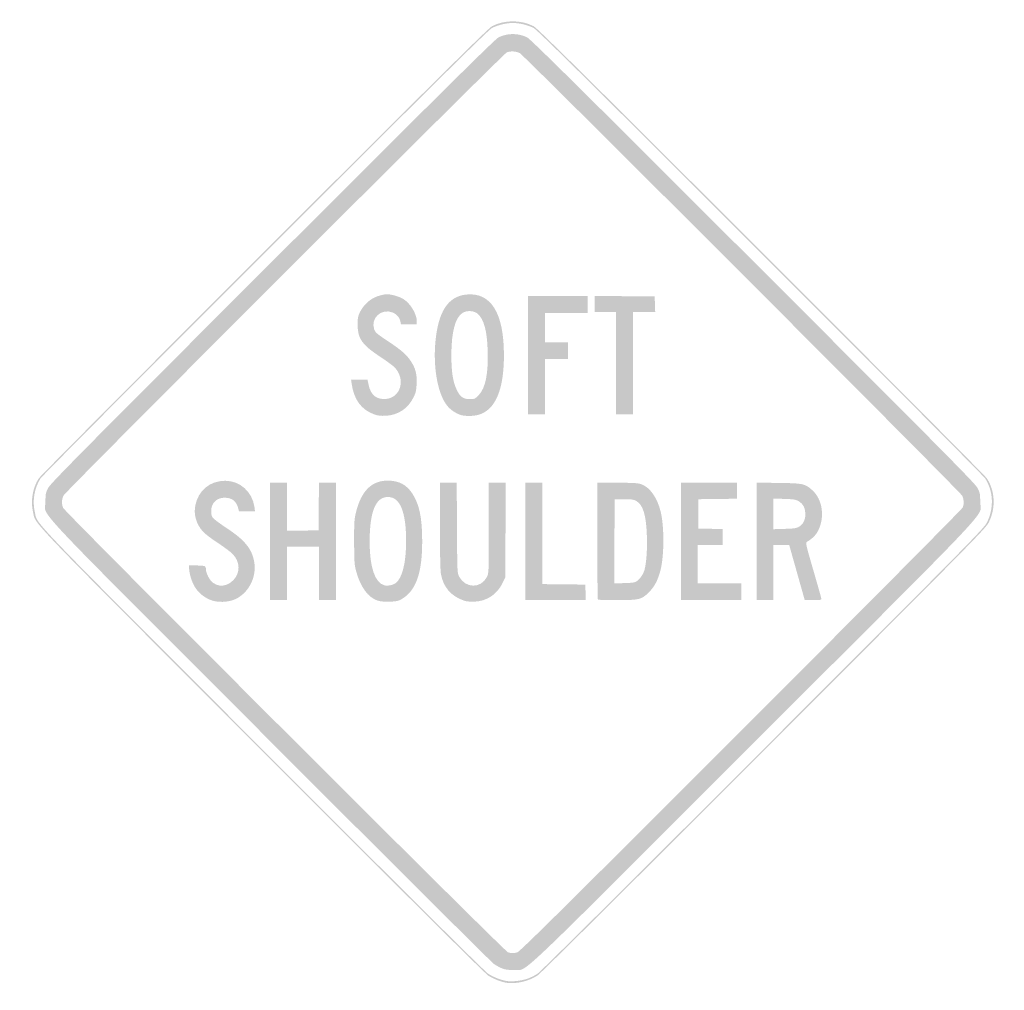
# Model space of a CAD drawing. Header units: inches. Extents: x -26.1 to 26, y -25.8 to 25.5.
import ezdxf

# ---------------------------------------------------------------- set-up
doc = ezdxf.new("R2010")
doc.units = ezdxf.units.IN
doc.header["$MEASUREMENT"] = 0

msp = doc.modelspace()

# ---------------------------------------------------------------- hatches: boundary and pattern name
h = msp.add_hatch(color=7)
edge = h.paths.add_edge_path()
edge.add_spline(control_points=[(-0.282, -25.424), (-0.577, -25.389), (-1.024, -25.219), (-1.303, -25.035), (-1.48, -24.918), (-5.69, -20.736), (-13.296, -13.121), (-26.091, -0.312), (-25.216, -1.227), (-25.389, -0.489), (-25.523, 0.08), (-25.402, 0.77), (-25.081, 1.267), (-25.004, 1.385), (-19.631, 6.788), (-13.141, 13.272), (-3.989, 22.416), (-1.287, 25.09), (-1.102, 25.187), (-0.44, 25.533), (0.44, 25.533), (1.102, 25.187), (1.287, 25.09), (3.989, 22.416), (13.141, 13.272), (19.631, 6.788), (25.004, 1.385), (25.081, 1.267), (25.518, 0.59), (25.558, -0.292), (25.186, -1.05), (25.027, -1.375), (24.559, -1.85), (13.298, -13.119), (6.162, -20.26), (1.471, -24.92), (1.306, -25.031), (0.871, -25.324), (0.223, -25.485), (-0.282, -25.424)], knot_values=[0, 0, 0, 0, 1, 1, 1, 2, 2, 2, 3, 3, 3, 4, 4, 4, 5, 5, 5, 6, 6, 6, 7, 7, 7, 8, 8, 8, 9, 9, 9, 10, 10, 10, 11, 11, 11, 12, 12, 12, 13, 13, 13, 13], degree=3, periodic=0)
edge = h.paths.add_edge_path(flags=0)
edge.add_spline(control_points=[(0.742, -25.213), (0.904, -25.161), (1.158, -25.037), (1.306, -24.937), (1.471, -24.826), (6.144, -20.184), (13.251, -13.071), (24.466, -1.849), (24.933, -1.375), (25.092, -1.05), (25.464, -0.292), (25.424, 0.59), (24.987, 1.267), (24.91, 1.385), (19.558, 6.767), (13.094, 13.225), (3.979, 22.332), (1.287, 24.996), (1.102, 25.093), (0.805, 25.248), (0.342, 25.36), (0, 25.36), (-0.342, 25.36), (-0.805, 25.248), (-1.102, 25.093), (-1.287, 24.996), (-3.979, 22.332), (-13.094, 13.225), (-19.558, 6.767), (-24.91, 1.385), (-24.987, 1.267), (-25.308, 0.77), (-25.429, 0.08), (-25.295, -0.489), (-25.122, -1.227), (-25.992, -0.317), (-13.249, -13.074), (-5.674, -20.658), (-1.48, -24.824), (-1.303, -24.941), (-1.024, -25.125), (-0.577, -25.295), (-0.282, -25.33), (-0.005, -25.363), (0.432, -25.313), (0.742, -25.213)], knot_values=[0, 0, 0, 0, 1, 1, 1, 2, 2, 2, 3, 3, 3, 4, 4, 4, 5, 5, 5, 6, 6, 6, 7, 7, 7, 8, 8, 8, 9, 9, 9, 10, 10, 10, 11, 11, 11, 12, 12, 12, 13, 13, 13, 14, 14, 14, 15, 15, 15, 15], degree=3, periodic=0)
h = msp.add_hatch(color=7)
edge = h.paths.add_edge_path()
edge.add_spline(control_points=[(-0.545, -24.667), (-0.676, -24.62), (-0.888, -24.504), (-1.015, -24.41), (-1.143, -24.315), (-6.479, -19.002), (-12.874, -12.601), (-25.986, 0.522), (-24.727, -0.819), (-24.727, 0.024), (-24.727, 0.466), (-24.717, 0.511), (-24.573, 0.777), (-24.443, 1.016), (-22.551, 2.927), (-12.692, 12.782), (-3.576, 21.893), (-0.917, 24.525), (-0.75, 24.603), (-0.265, 24.829), (0.265, 24.829), (0.75, 24.603), (0.917, 24.525), (3.576, 21.893), (12.692, 12.782), (22.551, 2.927), (24.443, 1.016), (24.573, 0.777), (24.717, 0.511), (24.727, 0.466), (24.727, 0.024), (24.727, -0.832), (26.003, 0.527), (12.738, -12.734), (-0.349, -25.816), (0.823, -24.705), (0.076, -24.737), (-0.206, -24.748), (-0.368, -24.73), (-0.545, -24.667)], knot_values=[0, 0, 0, 0, 1, 1, 1, 2, 2, 2, 3, 3, 3, 4, 4, 4, 5, 5, 5, 6, 6, 6, 7, 7, 7, 8, 8, 8, 9, 9, 9, 10, 10, 10, 11, 11, 11, 12, 12, 12, 13, 13, 13, 13], degree=3, periodic=0)
edge = h.paths.add_edge_path(flags=0)
edge.add_spline(control_points=[(0.235, -23.809), (0.367, -23.773), (2.74, -21.422), (12.079, -12.082), (18.783, -5.376), (23.779, -0.344), (23.807, -0.267), (23.878, -0.076), (23.867, 0.17), (23.781, 0.343), (23.677, 0.553), (0.585, 23.651), (0.367, 23.765), (0.174, 23.865), (-0.11, 23.883), (-0.315, 23.807), (-0.491, 23.741), (-23.645, 0.597), (-23.765, 0.367), (-23.872, 0.161), (-23.882, -0.085), (-23.79, -0.296), (-23.693, -0.519), (-0.437, -23.753), (-0.257, -23.806), (-0.067, -23.863), (0.041, -23.864), (0.235, -23.809)], knot_values=[0, 0, 0, 0, 1, 1, 1, 2, 2, 2, 3, 3, 3, 4, 4, 4, 5, 5, 5, 6, 6, 6, 7, 7, 7, 8, 8, 8, 9, 9, 9, 9], degree=3, periodic=0)
h = msp.add_hatch(color=7)
edge = h.paths.add_edge_path()
edge.add_spline(control_points=[(-7.326, 4.649), (-8.025, 4.899), (-8.418, 5.441), (-8.534, 6.317)], knot_values=[0, 0, 0, 0, 1, 1, 1, 1], degree=3, periodic=0)
edge.add_line((-8.534, 6.317), (-8.558, 6.493))
edge.add_line((-8.558, 6.493), (-8.123, 6.493))
edge.add_line((-8.123, 6.493), (-7.689, 6.493))
edge.add_line((-7.689, 6.493), (-7.633, 6.223))
edge.add_spline(control_points=[(-7.633, 6.223), (-7.521, 5.681), (-7.221, 5.432), (-6.727, 5.467), (-5.926, 5.525), (-5.649, 6.528), (-6.264, 7.147), (-6.351, 7.235), (-6.688, 7.482), (-7.012, 7.695), (-7.98, 8.332), (-8.21, 8.657), (-8.211, 9.387), (-8.211, 9.756), (-8.194, 9.845), (-8.079, 10.078), (-7.89, 10.465), (-7.512, 10.795), (-7.121, 10.915), (-6.952, 10.968), (-6.745, 11.01), (-6.663, 11.01), (-6.431, 11.01), (-5.995, 10.883), (-5.794, 10.756), (-5.41, 10.513), (-5.082, 9.969), (-5.082, 9.574)], knot_values=[0, 0, 0, 0, 1, 1, 1, 2, 2, 2, 3, 3, 3, 4, 4, 4, 5, 5, 5, 6, 6, 6, 7, 7, 7, 8, 8, 8, 9, 9, 9, 9], degree=3, periodic=0)
edge.add_line((-5.082, 9.574), (-5.082, 9.411))
edge.add_line((-5.082, 9.411), (-5.499, 9.411))
edge.add_line((-5.499, 9.411), (-5.917, 9.411))
edge.add_line((-5.917, 9.411), (-5.946, 9.556))
edge.add_spline(control_points=[(-5.946, 9.556), (-5.99, 9.778), (-6.142, 9.956), (-6.362, 10.044), (-6.951, 10.28), (-7.539, 9.743), (-7.336, 9.154), (-7.277, 8.984), (-7.2, 8.918), (-6.611, 8.527), (-5.885, 8.045), (-5.617, 7.811), (-5.389, 7.458), (-5.142, 7.076), (-5.068, 6.785), (-5.09, 6.284), (-5.106, 5.911), (-5.131, 5.804), (-5.26, 5.542), (-5.547, 4.959), (-6.081, 4.608), (-6.728, 4.578), (-6.987, 4.566), (-7.147, 4.585), (-7.326, 4.649)], knot_values=[0, 0, 0, 0, 1, 1, 1, 2, 2, 2, 3, 3, 3, 4, 4, 4, 5, 5, 5, 6, 6, 6, 7, 7, 7, 8, 8, 8, 8], degree=3, periodic=0)
h = msp.add_hatch(color=7)
edge = h.paths.add_edge_path()
edge.add_spline(control_points=[(-2.782, 4.629), (-3.035, 4.72), (-3.269, 4.876), (-3.438, 5.069), (-3.954, 5.657), (-4.225, 7.063), (-4.097, 8.483), (-3.951, 10.086), (-3.429, 10.892), (-2.469, 10.992), (-1.16, 11.128), (-0.471, 10.023), (-0.471, 7.787), (-0.471, 5.954), (-0.918, 4.898), (-1.804, 4.634), (-2.091, 4.549), (-2.551, 4.547), (-2.782, 4.629)], knot_values=[0, 0, 0, 0, 1, 1, 1, 2, 2, 2, 3, 3, 3, 4, 4, 4, 5, 5, 5, 6, 6, 6, 6], degree=3, periodic=0)
edge = h.paths.add_edge_path(flags=0)
edge.add_spline(control_points=[(-1.806, 5.668), (-1.44, 6.05), (-1.286, 6.841), (-1.333, 8.093), (-1.371, 9.101), (-1.529, 9.668), (-1.854, 9.971), (-2.032, 10.138), (-2.429, 10.164), (-2.654, 10.025), (-3.046, 9.783), (-3.252, 9.014), (-3.252, 7.787), (-3.252, 6.885), (-3.17, 6.362), (-2.962, 5.94), (-2.779, 5.569), (-2.619, 5.459), (-2.262, 5.458), (-2.022, 5.458), (-1.996, 5.47), (-1.806, 5.668)], knot_values=[0, 0, 0, 0, 1, 1, 1, 2, 2, 2, 3, 3, 3, 4, 4, 4, 5, 5, 5, 6, 6, 6, 7, 7, 7, 7], degree=3, periodic=0)
for points in [[(0.8, 7.787), (0.8, 10.916), (2.376, 10.916), (3.952, 10.916), (3.952, 10.469), (3.952, 10.022), (2.823, 10.022), (1.694, 10.022), (1.694, 9.246), (1.694, 8.47), (2.306, 8.47), (2.917, 8.47), (2.917, 8.023), (2.917, 7.576), (2.306, 7.576), (1.694, 7.576), (1.694, 6.117), (1.694, 4.658), (1.247, 4.658), (0.8, 4.658), (0.8, 7.787)], [(5.458, 7.364), (5.458, 10.069), (4.894, 10.069), (4.329, 10.069), (4.329, 10.494), (4.329, 10.918), (5.917, 10.905), (7.505, 10.893), (7.519, 10.481), (7.532, 10.069), (6.942, 10.069), (6.352, 10.069), (6.352, 7.364), (6.352, 4.658), (5.905, 4.658), (5.458, 4.658), (5.458, 7.364)], [(-12.846, -2.07), (-12.846, 1.035), (-12.399, 1.035), (-11.952, 1.035), (-11.952, -0.236), (-11.952, -1.508), (-11.116, -1.495), (-10.281, -1.482), (-10.269, -0.224), (-10.256, 1.035), (-9.81, 1.035), (-9.364, 1.035), (-9.364, -2.07), (-9.364, -5.176), (-9.811, -5.176), (-10.258, -5.176), (-10.258, -3.764), (-10.258, -2.353), (-11.105, -2.353), (-11.952, -2.353), (-11.952, -3.764), (-11.952, -5.176), (-12.399, -5.176), (-12.846, -5.176), (-12.846, -2.07)], [(0.659, -2.07), (0.659, 1.035), (1.106, 1.035), (1.553, 1.035), (1.553, -1.646), (1.553, -4.327), (2.694, -4.34), (3.835, -4.352), (3.848, -4.764), (3.862, -5.176), (2.26, -5.176), (0.659, -5.176), (0.659, -2.07)], [(8.893, -2.07), (8.893, 1.035), (10.375, 1.035), (11.857, 1.035), (11.857, 0.613), (11.857, 0.19), (10.834, 0.177), (9.811, 0.165), (9.811, -0.612), (9.811, -1.388), (10.458, -1.401), (11.105, -1.414), (11.105, -1.836), (11.105, -2.259), (10.446, -2.259), (9.787, -2.259), (9.787, -3.27), (9.787, -4.282), (10.94, -4.282), (12.093, -4.282), (12.093, -4.729), (12.093, -5.176), (10.493, -5.176), (8.893, -5.176), (8.893, -2.07)]]:
    msp.add_hatch(color=7).paths.add_polyline_path(points)
h = msp.add_hatch(color=7)
edge = h.paths.add_edge_path()
edge.add_spline(control_points=[(-16.011, -5.159), (-16.37, -5.008), (-16.646, -4.773), (-16.831, -4.464), (-16.992, -4.196), (-17.127, -3.752), (-17.127, -3.496)], knot_values=[0, 0, 0, 0, 1, 1, 1, 2, 2, 2, 2], degree=3, periodic=0)
edge.add_line((-17.127, -3.496), (-17.127, -3.341))
edge.add_line((-17.127, -3.341), (-16.709, -3.341))
edge.add_spline(control_points=[(-16.709, -3.341), (-16.264, -3.341), (-16.233, -3.357), (-16.233, -3.594), (-16.233, -3.652), (-16.179, -3.808), (-16.112, -3.941), (-15.843, -4.482), (-15.234, -4.567), (-14.794, -4.124), (-14.409, -3.736), (-14.42, -3.149), (-14.821, -2.736), (-14.924, -2.629), (-15.28, -2.364), (-15.612, -2.146), (-15.944, -1.928), (-16.296, -1.66), (-16.394, -1.551), (-16.748, -1.159), (-16.897, -0.645), (-16.798, -0.159), (-16.635, 0.638), (-16.022, 1.141), (-15.216, 1.14), (-14.434, 1.14), (-13.783, 0.555), (-13.671, -0.247)], knot_values=[0, 0, 0, 0, 1, 1, 1, 2, 2, 2, 3, 3, 3, 4, 4, 4, 5, 5, 5, 6, 6, 6, 7, 7, 7, 8, 8, 8, 9, 9, 9, 9], degree=3, periodic=0)
edge.add_line((-13.671, -0.247), (-13.64, -0.471))
edge.add_line((-13.64, -0.471), (-14.064, -0.471))
edge.add_line((-14.064, -0.471), (-14.489, -0.471))
edge.add_line((-14.489, -0.471), (-14.536, -0.294))
edge.add_spline(control_points=[(-14.536, -0.294), (-14.635, 0.072), (-14.866, 0.245), (-15.252, 0.242), (-15.525, 0.24), (-15.733, 0.13), (-15.864, -0.083), (-15.977, -0.265), (-15.995, -0.607), (-15.901, -0.783), (-15.864, -0.851), (-15.546, -1.095), (-15.175, -1.34), (-14.173, -2.001), (-13.802, -2.455), (-13.679, -3.175), (-13.546, -3.953), (-13.982, -4.802), (-14.681, -5.122), (-15.066, -5.299), (-15.64, -5.315), (-16.011, -5.159)], knot_values=[0, 0, 0, 0, 1, 1, 1, 2, 2, 2, 3, 3, 3, 4, 4, 4, 5, 5, 5, 6, 6, 6, 7, 7, 7, 7], degree=3, periodic=0)
h = msp.add_hatch(color=7)
edge = h.paths.add_edge_path()
edge.add_spline(control_points=[(-7.159, -5.199), (-7.652, -5.041), (-8.064, -4.476), (-8.29, -3.647), (-8.382, -3.309), (-8.393, -3.15), (-8.396, -2.094), (-8.399, -1.019), (-8.39, -0.881), (-8.292, -0.498), (-8.011, 0.606), (-7.469, 1.145), (-6.635, 1.147), (-6.028, 1.149), (-5.623, 0.938), (-5.312, 0.457), (-4.943, -0.113), (-4.795, -0.833), (-4.795, -2.049), (-4.794, -3.752), (-5.119, -4.669), (-5.879, -5.119), (-6.057, -5.224), (-6.153, -5.245), (-6.515, -5.256), (-6.795, -5.264), (-7.015, -5.245), (-7.159, -5.199)], knot_values=[0, 0, 0, 0, 1, 1, 1, 2, 2, 2, 3, 3, 3, 4, 4, 4, 5, 5, 5, 6, 6, 6, 7, 7, 7, 8, 8, 8, 9, 9, 9, 9], degree=3, periodic=0)
edge = h.paths.add_edge_path(flags=0)
edge.add_spline(control_points=[(-6.206, -4.279), (-5.853, -4.027), (-5.646, -3.207), (-5.646, -2.061), (-5.646, -0.493), (-5.966, 0.282), (-6.611, 0.282), (-7.259, 0.282), (-7.576, -0.497), (-7.576, -2.091), (-7.576, -3.428), (-7.296, -4.256), (-6.799, -4.391), (-6.641, -4.434), (-6.346, -4.378), (-6.206, -4.279)], knot_values=[0, 0, 0, 0, 1, 1, 1, 2, 2, 2, 3, 3, 3, 4, 4, 4, 5, 5, 5, 5], degree=3, periodic=0)
h = msp.add_hatch(color=7)
edge = h.paths.add_edge_path()
edge.add_spline(control_points=[(-2.564, -5.207), (-3.271, -4.972), (-3.691, -4.483), (-3.809, -3.76), (-3.838, -3.582), (-3.858, -2.541), (-3.858, -1.212)], knot_values=[0, 0, 0, 0, 1, 1, 1, 2, 2, 2, 2], degree=3, periodic=0)
edge.add_line((-3.858, -1.212), (-3.858, 1.035))
edge.add_line((-3.858, 1.035), (-3.413, 1.035))
edge.add_line((-3.413, 1.035), (-2.968, 1.035))
edge.add_line((-2.968, 1.035), (-2.955, -1.353))
edge.add_spline(control_points=[(-2.955, -1.353), (-2.941, -3.717), (-2.94, -3.743), (-2.836, -3.936), (-2.504, -4.557), (-1.686, -4.567), (-1.376, -3.954), (-1.271, -3.745), (-1.27, -3.739), (-1.27, -1.355)], knot_values=[0, 0, 0, 0, 1, 1, 1, 2, 2, 2, 3, 3, 3, 3], degree=3, periodic=0)
edge.add_line((-1.27, -1.355), (-1.27, 1.035))
edge.add_line((-1.27, 1.035), (-0.822, 1.035))
edge.add_line((-0.822, 1.035), (-0.373, 1.035))
edge.add_line((-0.373, 1.035), (-0.387, -1.471))
edge.add_line((-0.387, -1.471), (-0.4, -3.978))
edge.add_line((-0.4, -3.978), (-0.553, -4.289))
edge.add_spline(control_points=[(-0.553, -4.289), (-0.843, -4.877), (-1.376, -5.228), (-2.022, -5.254), (-2.231, -5.263), (-2.453, -5.244), (-2.564, -5.207)], knot_values=[0, 0, 0, 0, 1, 1, 1, 2, 2, 2, 2], degree=3, periodic=0)
h = msp.add_hatch(color=7)
edge = h.paths.add_edge_path()
edge.add_spline(control_points=[(4.501, -5.144), (4.484, -5.127), (4.47, -3.73), (4.47, -2.039)], knot_values=[0, 0, 0, 0, 1, 1, 1, 1], degree=3, periodic=0)
edge.add_line((4.47, -2.039), (4.47, 1.035))
edge.add_line((4.47, 1.035), (5.52, 1.035))
edge.add_spline(control_points=[(5.52, 1.035), (6.359, 1.035), (6.615, 1.02), (6.791, 0.96), (7.24, 0.807), (7.628, 0.268), (7.815, -0.464), (8.014, -1.238), (8.013, -2.809), (7.815, -3.585), (7.679, -4.115), (7.5, -4.458), (7.202, -4.756), (6.814, -5.145), (6.688, -5.176), (5.505, -5.176), (4.97, -5.176), (4.519, -5.162), (4.501, -5.144)], knot_values=[0, 0, 0, 0, 1, 1, 1, 2, 2, 2, 3, 3, 3, 4, 4, 4, 5, 5, 5, 6, 6, 6, 6], degree=3, periodic=0)
edge = h.paths.add_edge_path(flags=0)
edge.add_spline(control_points=[(6.572, -4.16), (6.743, -4.033), (6.903, -3.797), (6.964, -3.582), (7.065, -3.219), (7.117, -2.501), (7.093, -1.79), (7.055, -0.681), (6.894, -0.14), (6.54, 0.068), (6.402, 0.149), (6.295, 0.165), (5.882, 0.165)], knot_values=[0, 0, 0, 0, 1, 1, 1, 2, 2, 2, 3, 3, 3, 4, 4, 4, 4], degree=3, periodic=0)
edge.add_line((5.882, 0.165), (5.388, 0.165))
edge.add_line((5.388, 0.165), (5.375, -2.063))
edge.add_line((5.375, -2.063), (5.363, -4.29))
edge.add_line((5.363, -4.29), (5.901, -4.274))
edge.add_spline(control_points=[(5.901, -4.274), (6.359, -4.261), (6.46, -4.243), (6.572, -4.16)], knot_values=[0, 0, 0, 0, 1, 1, 1, 1], degree=3, periodic=0)
h = msp.add_hatch(color=7)
edge = h.paths.add_edge_path()
edge.add_line((12.893, -2.067), (12.893, 1.041))
edge.add_line((12.893, 1.041), (14.057, 1.026))
edge.add_spline(control_points=[(14.057, 1.026), (15.367, 1.01), (15.458, 0.99), (15.855, 0.632), (16.386, 0.151), (16.517, -0.786), (16.151, -1.504), (16.035, -1.733), (15.836, -1.93), (15.555, -2.094), (15.481, -2.137), (15.512, -2.271), (15.901, -3.6), (16.135, -4.402), (16.327, -5.085), (16.327, -5.117), (16.327, -5.16), (16.208, -5.176), (15.886, -5.176)], knot_values=[0, 0, 0, 0, 1, 1, 1, 2, 2, 2, 3, 3, 3, 4, 4, 4, 5, 5, 5, 6, 6, 6, 6], degree=3, periodic=0)
edge.add_line((15.886, -5.176), (15.445, -5.176))
edge.add_line((15.445, -5.176), (15.034, -3.717))
edge.add_line((15.034, -3.717), (14.622, -2.259))
edge.add_line((14.622, -2.259), (14.204, -2.259))
edge.add_line((14.204, -2.259), (13.787, -2.259))
edge.add_line((13.787, -2.259), (13.787, -3.717))
edge.add_line((13.787, -3.717), (13.787, -5.176))
edge.add_line((13.787, -5.176), (13.34, -5.176))
edge.add_line((13.34, -5.176), (12.893, -5.176))
edge.add_line((12.893, -5.176), (12.893, -2.067))
edge = h.paths.add_edge_path(flags=0)
edge.add_spline(control_points=[(15.157, -1.282), (15.388, -1.138), (15.499, -0.879), (15.471, -0.542), (15.446, -0.244), (15.342, -0.073), (15.099, 0.071), (14.968, 0.148), (14.835, 0.168), (14.363, 0.181)], knot_values=[0, 0, 0, 0, 1, 1, 1, 2, 2, 2, 3, 3, 3, 3], degree=3, periodic=0)
edge.add_line((14.363, 0.181), (13.787, 0.198))
edge.add_line((13.787, 0.198), (13.787, -0.612))
edge.add_line((13.787, -0.612), (13.787, -1.423))
edge.add_line((13.787, -1.423), (14.388, -1.404))
edge.add_spline(control_points=[(14.388, -1.404), (14.905, -1.388), (15.012, -1.371), (15.157, -1.282)], knot_values=[0, 0, 0, 0, 1, 1, 1, 1], degree=3, periodic=0)

doc.saveas('drawing.dxf')
